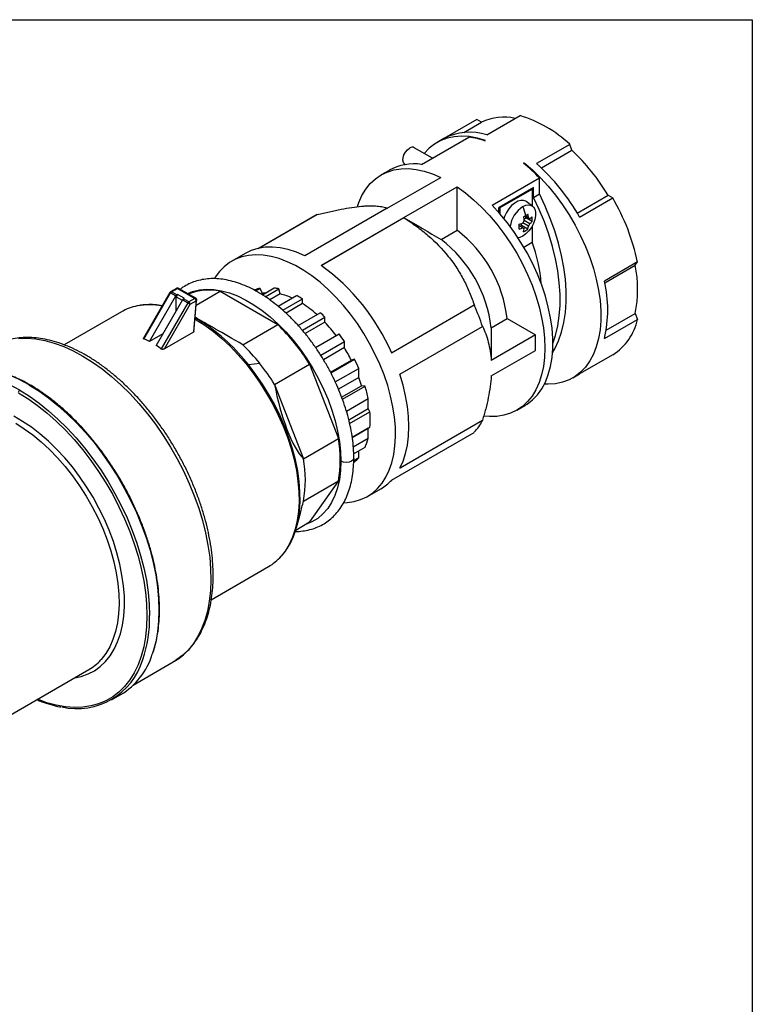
# Model space of a CAD drawing. Header units: inches. Extents: x 0 to 44, y 0 to 34.
# Tile 7 of 7: x 36.3 to 44, y 23.7 to 34. Entities that reach past the tile are written whole.
import ezdxf

# ---------------------------------------------------------------- set-up
doc = ezdxf.new("R2010")
doc.units = ezdxf.units.IN
doc.header["$LTSCALE"] = 4
doc.header["$MEASUREMENT"] = 0
doc.linetypes.add('SLD-Solid', pattern=[0])
doc.layers.add('SLD-DEFPOINTS', color=7, linetype='Continuous')

# ---------------------------------------------------------------- blocks, each defined once
blk = doc.blocks.new('Block2')
at = {"color": 7, "linetype": 'SLD-Solid', "lineweight": 18}
for p, q in [((44, 34), (0, 34)), ((44, 0), (44, 34))]:
    blk.add_line(p, q, dxfattribs=at)

msp = doc.modelspace()

# ---------------------------------------------------------------- linework, layer by layer
at = {"color": 7, "linetype": 'SLD-Solid'}
for p, q in [((0, 34), (44, 34)), ((44, 34), (44, 0))]:
    msp.add_line(p, q, dxfattribs=at)
for p, q in [((41.229, 32.799), (41.575, 32.999)), ((41.125, 32.959), (40.78, 32.759)), ((40.988, 32.823), (41.173, 32.931)), ((41.173, 32.931), (41.125, 32.959)), ((40.547, 32.49), (41.041, 32.775)), ((40.78, 32.759), (40.708, 32.718)), ((41.208, 32.736), (41.215, 32.74)), ((42.094, 32.699), (41.748, 32.5)), ((42.117, 32.638), (42.094, 32.699)), ((40.66, 32.555), (40.471, 32.664)), ((41.798, 32.454), (42.117, 32.638)), ((40.372, 32.494), (40.381, 32.489)), ((41.611, 32.503), (41.618, 32.507)), ((41.618, 32.498), (41.618, 32.507)), ((40.207, 32.428), (40.123, 32.38)), ((40.189, 32.034), (40.746, 32.355)), ((41.284, 32.064), (41.778, 32.349)), ((41.778, 32.183), (41.778, 32.349)), ((40.361, 31.935), (40.918, 32.256)), ((40.918, 31.803), (40.918, 32.256)), ((41.716, 32.25), (41.354, 32.041)), ((41.368, 32.039), (41.702, 32.232)), ((41.694, 32.237), (41.702, 32.232)), ((41.702, 32.232), (41.702, 32.057)), ((41.716, 32.146), (41.716, 32.25)), ((41.716, 32.146), (41.778, 32.183)), ((42.173, 31.982), (42.495, 32.168)), ((42.495, 32.168), (42.543, 32.141)), ((41.704, 32.056), (41.639, 32.103)), ((42.197, 31.941), (42.543, 32.141)), ((38.839, 31.614), (39.453, 31.968)), ((39.458, 31.966), (38.852, 31.616)), ((40.189, 32.034), (39.327, 31.536)), ((40.193, 32.032), (40.189, 32.034)), ((41.354, 31.989), (41.354, 32.041)), ((41.368, 32.039), (41.359, 32.044)), ((41.368, 31.973), (41.368, 32.039)), ((39.499, 31.437), (40.361, 31.935)), ((40.362, 31.934), (39.5, 31.436)), ((40.361, 31.935), (40.365, 31.933)), ((41.59, 31.852), (41.59, 31.874)), ((41.663, 31.845), (41.604, 31.879)), ((41.617, 31.92), (41.636, 31.931)), ((41.678, 31.871), (41.619, 31.905)), ((41.663, 31.931), (41.626, 31.952)), ((41.678, 31.922), (41.626, 31.952)), ((41.702, 31.893), (41.636, 31.931)), ((40.751, 31.707), (40.918, 31.803)), ((41.604, 31.828), (41.567, 31.849)), ((41.656, 31.814), (41.59, 31.852)), ((41.702, 31.848), (41.702, 31.679)), ((41.614, 31.628), (41.702, 31.679)), ((38.704, 31.561), (38.564, 31.48)), ((42.802, 31.472), (42.457, 31.272)), ((42.778, 31.439), (42.802, 31.472)), ((42.46, 31.255), (42.778, 31.439)), ((37.918, 31.154), (37.643, 30.677)), ((37.648, 30.668), (37.926, 31.15)), ((37.988, 31.197), (37.926, 31.161)), ((37.926, 31.15), (37.981, 31.118)), ((37.935, 31.16), (37.998, 31.196)), ((37.991, 31.128), (37.935, 31.16)), ((37.998, 31.196), (38.179, 31.092)), ((38.189, 31.093), (38.008, 31.197)), ((38.194, 31.022), (38.443, 31.166)), ((38.443, 31.166), (39.045, 30.818)), ((38.805, 31.182), (38.799, 31.178)), ((38.814, 31.17), (38.86, 31.197)), ((38.884, 31.144), (38.86, 31.197)), ((38.884, 31.144), (38.871, 31.137)), ((38.884, 31.129), (39.008, 31.201)), ((38.915, 31.11), (39.057, 31.192)), ((39.069, 31.139), (38.962, 31.077)), ((39.069, 31.139), (39.057, 31.192)), ((37.706, 30.642), (37.981, 31.118)), ((38.051, 31.078), (37.776, 30.602)), ((38.107, 31.046), (37.829, 30.564)), ((37.861, 30.565), (38.13, 31.032)), ((37.985, 30.964), (37.985, 31.109)), ((37.985, 31.109), (38.048, 31.073)), ((37.999, 31.133), (37.991, 31.128)), ((38.069, 31.093), (37.999, 31.133)), ((38.051, 31.078), (38.107, 31.046)), ((38.061, 31.088), (38.069, 31.093)), ((38.116, 31.056), (38.061, 31.088)), ((38.179, 31.092), (38.116, 31.056)), ((38.13, 31.032), (38.193, 31.068)), ((38.193, 31.068), (38.164, 30.74)), ((38.17, 30.748), (38.198, 31.074)), ((39.049, 31.01), (39.242, 31.122)), ((39.098, 30.968), (39.304, 31.086)), ((39.304, 31.038), (39.131, 30.938)), ((39.304, 31.038), (39.304, 31.086)), ((37.414, 30.952), (36.815, 30.607)), ((39.258, 30.81), (39.489, 30.943)), ((41.097, 31.02), (40.234, 30.522)), ((42.475, 30.76), (42.778, 30.935)), ((42.778, 30.935), (42.802, 30.873)), ((39.302, 30.759), (39.537, 30.895)), ((39.537, 30.844), (39.331, 30.724)), ((39.537, 30.844), (39.537, 30.895)), ((41.273, 30.785), (41.44, 30.882)), ((41.44, 30.882), (41.737, 30.711)), ((42.457, 30.673), (42.802, 30.873)), ((38.164, 30.74), (37.861, 30.565)), ((38.68, 30.608), (39.045, 30.818)), ((40.32, 30.3), (41.183, 30.798)), ((37.846, 30.722), (37.706, 30.642)), ((39.44, 30.579), (39.685, 30.721)), ((39.493, 30.499), (39.741, 30.642)), ((39.741, 30.578), (39.741, 30.642)), ((41.737, 30.711), (41.275, 30.444)), ((41.737, 30.55), (41.737, 30.711)), ((39.741, 30.578), (39.522, 30.452)), ((41.275, 30.283), (41.737, 30.55)), ((38.738, 30.401), (38.691, 30.457)), ((38.738, 30.401), (38.856, 30.415)), ((39.596, 30.321), (39.814, 30.446)), ((39.599, 30.315), (39.846, 30.458)), ((39.846, 30.458), (39.814, 30.446)), ((42.543, 30.504), (42.197, 30.304)), ((38.786, 30.339), (38.738, 30.401)), ((39.012, 30.195), (39.377, 30.405)), ((39.377, 30.405), (39.678, 29.63)), ((39.646, 30.22), (39.891, 30.361)), ((39.891, 30.266), (39.891, 30.361)), ((39.891, 30.266), (39.68, 30.144)), ((42.125, 30.263), (42.197, 30.304)), ((36.336, 30.108), (36.429, 30.051)), ((39.012, 30.195), (39.313, 29.419)), ((39.712, 30.062), (39.918, 30.181)), ((39.72, 30.04), (39.957, 30.177)), ((39.957, 30.177), (39.918, 30.181)), ((39.761, 29.916), (39.988, 30.048)), ((39.988, 29.942), (39.988, 30.048)), ((39.786, 29.825), (39.988, 29.942)), ((39.795, 29.787), (40.007, 29.909)), ((40.007, 29.909), (39.988, 29.942)), ((41.541, 29.925), (41.624, 29.974)), ((41.183, 29.817), (40.32, 29.319)), ((40.323, 29.324), (41.183, 29.82)), ((39.823, 29.642), (40.007, 29.748)), ((39.988, 29.737), (39.823, 29.642)), ((39.988, 29.737), (40.007, 29.748)), ((39.988, 29.632), (39.988, 29.737)), ((39.313, 29.419), (39.678, 29.63)), ((39.834, 29.543), (39.988, 29.632)), ((40.234, 29.196), (41.097, 29.694)), ((39.837, 29.47), (39.957, 29.539)), ((39.891, 29.431), (39.891, 29.501)), ((39.838, 29.4), (39.891, 29.431)), ((39.837, 29.38), (39.846, 29.386)), ((39.313, 28.976), (39.678, 29.187)), ((39.678, 29.187), (39.377, 28.759)), ((39.982, 29.025), (40.121, 29.106)), ((39.24, 28.7), (39.281, 28.85)), ((39.232, 28.675), (39.377, 28.759)), ((38.35, 27.947), (38.949, 28.293)), ((37.534, 27.056), (37.954, 27.298)), ((35.921, 26.554), (37.072, 27.218)), ((37.309, 26.903), (37.407, 26.959))]:
    msp.add_line(p, q)
at = {"flags": 128}
for points in [[(41.215, 32.74), (41.129, 32.765), (41.045, 32.78), (40.965, 32.784), (40.888, 32.779), (40.815, 32.763), (40.746, 32.738), (40.683, 32.703), (40.626, 32.658), (40.575, 32.604), (40.575, 32.604)], [(40.372, 32.494), (40.37, 32.495), (40.358, 32.51), (40.352, 32.533), (40.354, 32.56), (40.363, 32.59), (40.379, 32.618), (40.399, 32.642), (40.421, 32.66)], [(41.618, 32.507), (41.704, 32.433), (41.788, 32.351), (41.868, 32.263), (41.945, 32.168), (42.018, 32.068), (42.087, 31.964), (42.15, 31.856), (42.207, 31.745), (42.258, 31.632), (42.303, 31.519), (42.341, 31.404), (42.371, 31.291), (42.394, 31.179), (42.41, 31.07), (42.418, 30.963), (42.418, 30.861), (42.41, 30.764), (42.394, 30.672), (42.371, 30.587), (42.341, 30.509), (42.303, 30.439), (42.258, 30.376), (42.207, 30.323), (42.15, 30.278), (42.087, 30.243), (42.018, 30.217), (41.945, 30.202), (41.868, 30.196), (41.829, 30.197)], [(39.876, 32.052), (39.89, 32.093), (39.924, 32.167), (39.964, 32.233), (40.011, 32.291), (40.065, 32.34), (40.124, 32.38), (40.188, 32.411), (40.258, 32.433), (40.332, 32.444), (40.409, 32.446), (40.49, 32.438), (40.574, 32.42), (40.659, 32.392), (40.746, 32.355)], [(40.918, 32.256), (41.005, 32.193), (41.09, 32.122), (41.174, 32.043), (41.255, 31.958), (41.332, 31.867), (41.406, 31.77), (41.476, 31.668), (41.54, 31.563), (41.599, 31.454), (41.653, 31.343), (41.7, 31.231), (41.74, 31.118), (41.774, 31.005), (41.8, 30.894), (41.819, 30.784), (41.83, 30.677), (41.834, 30.574), (41.83, 30.475), (41.819, 30.382), (41.8, 30.294), (41.774, 30.213), (41.74, 30.139), (41.7, 30.073), (41.653, 30.015), (41.599, 29.965), (41.54, 29.925), (41.476, 29.894), (41.406, 29.873), (41.332, 29.861), (41.255, 29.859), (41.198, 29.864)], [(41.914, 30.524), (41.938, 30.566), (41.977, 30.65), (42.008, 30.741), (42.032, 30.84), (42.048, 30.945), (42.056, 31.055), (42.056, 31.171), (42.048, 31.291), (42.032, 31.414), (42.008, 31.54), (41.977, 31.668), (41.938, 31.797), (41.891, 31.927), (41.838, 32.055), (41.778, 32.183)], [(41.624, 29.974), (41.648, 29.988), (41.705, 30.033), (41.757, 30.086), (41.801, 30.149), (41.839, 30.219), (41.87, 30.297), (41.893, 30.383), (41.909, 30.474), (41.917, 30.572), (41.917, 30.674), (41.909, 30.781), (41.893, 30.89), (41.87, 31.002), (41.839, 31.116), (41.801, 31.23), (41.757, 31.345), (41.705, 31.458), (41.648, 31.569), (41.584, 31.677), (41.516, 31.781), (41.443, 31.881), (41.365, 31.976), (41.284, 32.064)], [(41.639, 32.103), (41.636, 32.105), (41.611, 32.115), (41.582, 32.115), (41.551, 32.105), (41.519, 32.087), (41.487, 32.06), (41.458, 32.026), (41.434, 31.988), (41.414, 31.947), (41.407, 31.926)], [(41.604, 32.05), (41.636, 32.064), (41.666, 32.068), (41.693, 32.062), (41.714, 32.047), (41.729, 32.023), (41.737, 31.991), (41.737, 31.954), (41.729, 31.914), (41.714, 31.872), (41.693, 31.832), (41.666, 31.796), (41.636, 31.765), (41.604, 31.742)], [(41.918, 30.623), (41.945, 30.705), (41.969, 30.804), (41.985, 30.909), (41.993, 31.019), (41.993, 31.135), (41.985, 31.255), (41.969, 31.378), (41.945, 31.504), (41.914, 31.632), (41.875, 31.761), (41.829, 31.89), (41.776, 32.019), (41.716, 32.146)], [(41.678, 31.922), (41.676, 31.923), (41.675, 31.924), (41.673, 31.925), (41.671, 31.926), (41.669, 31.928), (41.667, 31.929), (41.665, 31.93), (41.663, 31.931)], [(41.604, 31.828), (41.606, 31.827), (41.608, 31.826), (41.609, 31.825), (41.611, 31.824), (41.613, 31.822), (41.615, 31.821), (41.617, 31.82), (41.619, 31.819)], [(41.604, 31.742), (41.573, 31.729), (41.554, 31.725)], [(39.735, 28.959), (39.768, 28.961), (39.841, 28.971), (39.91, 28.992), (39.974, 29.021), (40.033, 29.06), (40.086, 29.107), (40.134, 29.163), (40.175, 29.227), (40.209, 29.299), (40.236, 29.377), (40.256, 29.462), (40.269, 29.553), (40.275, 29.649), (40.273, 29.75), (40.264, 29.854), (40.247, 29.962), (40.223, 30.071), (40.193, 30.182), (40.155, 30.293), (40.111, 30.404), (40.06, 30.514), (40.004, 30.622), (39.942, 30.727), (39.876, 30.829), (39.805, 30.927), (39.73, 31.019), (39.651, 31.106), (39.57, 31.186), (39.487, 31.26), (39.402, 31.326), (39.316, 31.384), (39.23, 31.434), (39.144, 31.475), (39.059, 31.507), (38.976, 31.53), (38.894, 31.543), (38.816, 31.547), (38.741, 31.541), (38.67, 31.525), (38.603, 31.5), (38.542, 31.466), (38.486, 31.423), (38.435, 31.372), (38.391, 31.312), (38.384, 31.301)], [(39.327, 31.536), (39.24, 31.573), (39.154, 31.601), (39.07, 31.619), (38.989, 31.627), (38.912, 31.625), (38.838, 31.613), (38.768, 31.592), (38.704, 31.561)], [(37.918, 31.154), (37.919, 31.154), (37.92, 31.153), (37.921, 31.153), (37.923, 31.151), (37.926, 31.15)], [(38.102, 31.143), (38.156, 31.164), (38.226, 31.18), (38.3, 31.187), (38.377, 31.184), (38.458, 31.171), (38.541, 31.149), (38.625, 31.117), (38.711, 31.075), (38.796, 31.025), (38.881, 30.966), (38.966, 30.899), (39.048, 30.824), (39.128, 30.743), (39.205, 30.655), (39.278, 30.561), (39.347, 30.463), (39.411, 30.36), (39.47, 30.254), (39.523, 30.146), (39.57, 30.036), (39.61, 29.926), (39.644, 29.815), (39.67, 29.706), (39.689, 29.599), (39.701, 29.494), (39.704, 29.393)], [(38.107, 31.046), (38.11, 31.044), (38.113, 31.042), (38.116, 31.04), (38.119, 31.038), (38.123, 31.036), (38.126, 31.035), (38.128, 31.033), (38.13, 31.032)], [(38.181, 30.877), (38.193, 30.87), (38.283, 30.812), (38.373, 30.746), (38.461, 30.673), (38.547, 30.592), (38.631, 30.504), (38.712, 30.411), (38.789, 30.312), (38.861, 30.208), (38.929, 30.1), (38.992, 29.989), (39.049, 29.875), (39.101, 29.759), (39.146, 29.643), (39.184, 29.526), (39.215, 29.41), (39.239, 29.296), (39.256, 29.184), (39.265, 29.074), (39.267, 28.969), (39.261, 28.868), (39.248, 28.773), (39.228, 28.683), (39.2, 28.6), (39.165, 28.524), (39.123, 28.455), (39.081, 28.401)], [(36.336, 30.674), (36.426, 30.677), (36.518, 30.67), (36.613, 30.653), (36.711, 30.626), (36.81, 30.59), (36.91, 30.545), (37.011, 30.49), (37.111, 30.427), (37.211, 30.356), (37.31, 30.277), (37.407, 30.19), (37.502, 30.096), (37.594, 29.995), (37.683, 29.889), (37.768, 29.778), (37.849, 29.661), (37.925, 29.541), (37.996, 29.417), (38.061, 29.291), (38.12, 29.162), (38.173, 29.033), (38.219, 28.903), (38.259, 28.773), (38.291, 28.644), (38.316, 28.517), (38.334, 28.392), (38.344, 28.27), (38.347, 28.152), (38.342, 28.039), (38.33, 27.931), (38.31, 27.828), (38.283, 27.731), (38.249, 27.642), (38.208, 27.56), (38.16, 27.485), (38.105, 27.419), (38.044, 27.361), (37.978, 27.312), (37.954, 27.298)], [(39.154, 28.499), (39.173, 28.532), (39.208, 28.606), (39.236, 28.688), (39.257, 28.777), (39.271, 28.871), (39.278, 28.97), (39.277, 29.074), (39.268, 29.182), (39.253, 29.293), (39.23, 29.406), (39.199, 29.521), (39.162, 29.636), (39.119, 29.752), (39.069, 29.867), (39.013, 29.98), (38.952, 30.09), (38.885, 30.198), (38.813, 30.302), (38.786, 30.339)], [(40.32, 29.319), (40.354, 29.393), (40.38, 29.474), (40.399, 29.562), (40.411, 29.656), (40.415, 29.755), (40.411, 29.858), (40.399, 29.965), (40.38, 30.075), (40.354, 30.187), (40.32, 30.3)], [(36.35, 30.133), (36.451, 30.07), (36.552, 29.998), (36.652, 29.919), (36.75, 29.832), (36.846, 29.738), (36.939, 29.637), (37.028, 29.531), (37.114, 29.419), (37.196, 29.302), (37.273, 29.181), (37.345, 29.057), (37.411, 28.93), (37.471, 28.801), (37.525, 28.67), (37.573, 28.539), (37.613, 28.409), (37.647, 28.279), (37.673, 28.15), (37.692, 28.024), (37.703, 27.901), (37.707, 27.782)], [(36.447, 30.189), (36.549, 30.126), (36.65, 30.054), (36.749, 29.975), (36.847, 29.888), (36.943, 29.794), (37.036, 29.694), (37.126, 29.587), (37.212, 29.475), (37.293, 29.358), (37.37, 29.238), (37.442, 29.113), (37.508, 28.986), (37.569, 28.857), (37.623, 28.727), (37.67, 28.596), (37.711, 28.465), (37.744, 28.335), (37.77, 28.206), (37.789, 28.08), (37.801, 27.957), (37.804, 27.838), (37.801, 27.723), (37.789, 27.613), (37.77, 27.509), (37.744, 27.411), (37.733, 27.378)], [(36.429, 30.051), (36.436, 30.046), (36.536, 29.976), (36.635, 29.897), (36.732, 29.811), (36.827, 29.718), (36.919, 29.618), (37.008, 29.513), (37.093, 29.402), (37.173, 29.287), (37.25, 29.167), (37.321, 29.044), (37.386, 28.918), (37.446, 28.79), (37.499, 28.661), (37.546, 28.532), (37.586, 28.402), (37.62, 28.274), (37.646, 28.146), (37.664, 28.022), (37.668, 27.992)], [(36.925, 27.134), (36.993, 27.148), (37.064, 27.173), (37.13, 27.207), (37.191, 27.25), (37.246, 27.302), (37.295, 27.363), (37.337, 27.431), (37.373, 27.508), (37.401, 27.591), (37.423, 27.681), (37.437, 27.777), (37.443, 27.878), (37.443, 27.983), (37.434, 28.093), (37.418, 28.205), (37.395, 28.32), (37.365, 28.437), (37.328, 28.554), (37.284, 28.672), (37.234, 28.788), (37.178, 28.903), (37.116, 29.016), (37.048, 29.126), (36.976, 29.232), (36.9, 29.333), (36.82, 29.429), (36.736, 29.519), (36.65, 29.603), (36.562, 29.679), (36.472, 29.748), (36.381, 29.809), (36.29, 29.862)], [(36.308, 29.789), (36.398, 29.732), (36.487, 29.668), (36.575, 29.595), (36.662, 29.516), (36.745, 29.429), (36.826, 29.337), (36.903, 29.239), (36.976, 29.136), (37.044, 29.029), (37.108, 28.918), (37.165, 28.805), (37.217, 28.69), (37.263, 28.574), (37.301, 28.458), (37.333, 28.342), (37.358, 28.228), (37.376, 28.116), (37.386, 28.007), (37.388, 27.902), (37.383, 27.801), (37.371, 27.705), (37.351, 27.615), (37.324, 27.531), (37.29, 27.455), (37.249, 27.386), (37.202, 27.325), (37.196, 27.319)], [(39.704, 29.393), (39.701, 29.295), (39.689, 29.202), (39.669, 29.115), (39.642, 29.035), (39.607, 28.963), (39.566, 28.899), (39.517, 28.843), (39.462, 28.796), (39.401, 28.759), (39.335, 28.732), (39.326, 28.729)], [(39.839, 29.425), (39.839, 29.425), (39.833, 29.408), (39.816, 29.393), (39.79, 29.383), (39.76, 29.38), (39.73, 29.383), (39.704, 29.393)], [(37.668, 27.992), (37.675, 27.9), (37.679, 27.782)], [(37.679, 27.782), (37.675, 27.668), (37.664, 27.559), (37.646, 27.456), (37.62, 27.359), (37.586, 27.269), (37.546, 27.186), (37.499, 27.11), (37.446, 27.043), (37.386, 26.984), (37.321, 26.934), (37.25, 26.893), (37.173, 26.861), (37.093, 26.839), (37.008, 26.826), (36.919, 26.823), (36.827, 26.83), (36.732, 26.847), (36.635, 26.873), (36.536, 26.908), (36.535, 26.908)]]:
    msp.add_lwpolyline(points, dxfattribs=at)
for centre, radius, start, end in [((41.189, 31.732), 1.325, 46.937, 73.0684), ((41.407, 32.434), 0.549, 77.6169, 115.1811), ((41.052, 32.243), 0.584, 72.3916, 117.8274), ((40.938, 31.955), 0.827, 70.9391, 82.8416), ((40.45, 32.622), 0.0473, 64.1677, 127.1428), ((40.627, 31.053), 2.175, 30.82, 46.7691), ((40.468, 31.954), 0.542, 81.6966, 118.8358), ((40.397, 31.018), 1.918, 43.9394, 50.7277), ((40.232, 30.821), 2.262, 29.6752, 47.9139), ((40.59, 30.998), 2.262, 12.0868, 30.3245), ((41.761, 31.805), 0.291, 122.5796, 172.8356), ((41.13, 31.842), 0.518, 12.8069, 23.6114), ((41.17, 32.763), 0.93, 298.3487, 299.9725), ((41.253, 32.62), 0.765, 299.9656, 301.8147), ((41.241, 31.877), 0.426, 7.3052, 12.6193), ((41.439, 32.272), 0.426, 287.3785, 292.6923), ((40.722, 31.84), 0.845, 358.2697, 1.7303), ((41.258, 32.096), 0.409, 327.8676, 332.1324), ((41.197, 31.851), 0.426, 7.3052, 12.6193), ((41.317, 32.062), 0.409, 327.8676, 332.1324), ((41.541, 32.096), 0.221, 308.3135, 316.5331), ((41.541, 32.045), 0.221, 308.3135, 316.5331), ((41.475, 31.918), 0.228, 353.5656, 6.4344), ((40.075, 30.716), 1.376, 6.9106, 52.1926), ((41.439, 32.221), 0.426, 287.3785, 292.6923), ((41.4, 31.851), 0.221, 343.465, 351.684), ((41.521, 31.997), 0.228, 293.5625, 306.4321), ((41.444, 31.877), 0.221, 343.465, 351.684), ((39.908, 30.62), 1.376, 6.9106, 52.1926), ((40.268, 31.138), 1.532, 3.9046, 20.6985), ((38.21, 29.647), 2.205, 23.3545, 54.2347), ((41.531, 31.187), 1.272, 348.5757, 11.4243), ((41.166, 30.973), 1.325, 346.9364, 13.0636), ((37.935, 31.144), 0.0197, 119.9973, 150), ((37.93, 31.152), 0.0099, 54.3824, 114.3071), ((37.951, 31.136), 0.0284, 121.9547, 151.1444), ((37.998, 31.18), 0.0197, 60.0027, 119.9973), ((37.992, 31.188), 0.0099, 54.3824, 114.3071), ((38.004, 31.188), 0.00979, 65.3276, 125.9828), ((38.324, 30.629), 0.55, 77.4788, 112.7403), ((38.933, 30.834), 0.37, 101.339, 110.2167), ((38.958, 30.773), 0.378, 95.9523, 101.3585), ((38.933, 30.639), 0.566, 77.3116, 82.3264), ((38.92, 30.488), 0.667, 65.4494, 77.0351), ((38.006, 31.104), 0.0284, 121.9547, 151.1444), ((38.016, 31.107), 0.0303, 122.6055, 177.3945), ((38.076, 31.064), 0.0284, 121.9547, 151.1444), ((38.131, 31.032), 0.0284, 121.9547, 151.1444), ((38.1, 31.03), 0.0303, 2.6055, 57.3945), ((38.185, 31.084), 0.00979, 65.3276, 125.9828), ((38.163, 31.066), 0.0303, 2.6055, 57.3945), ((38.179, 31.076), 0.0197, 0, 60.0027), ((38.19, 31.076), 0.0084, 287.6037, 348.5539), ((38.179, 31.076), 0.0197, 355.0577, 0), ((38.782, 30.253), 0.983, 57.9419, 62.0635), ((38.695, 30.077), 1.137, 48.0935, 57.6657), ((37.677, 30.494), 0.529, 100.7831, 119.8712), ((37.7, 30.352), 0.673, 78.3957, 100.4643), ((37.715, 30.317), 0.71, 79.9498, 93.0853), ((38.487, 29.866), 1.471, 44.3985, 47.0526), ((39.009, 30.082), 2.289, 18.2265, 24.1849), ((37.23, 29.249), 1.896, 39.5776, 59.8363), ((38.407, 29.772), 1.557, 36.7444, 43.4833), ((42.232, 30.998), 0.584, 302.1845, 347.6142), ((37.537, 29.267), 2.164, 31.7579, 45.8312), ((38.262, 29.672), 1.768, 33.2667, 36.3961), ((37.262, 29.137), 2.043, 38.7113, 46.0316), ((38.292, 29.686), 1.701, 26.533, 31.6066), ((37.084, 28.993), 2.271, 31.9317, 38.7524), ((38.269, 29.671), 1.763, 23.0717, 26.5359), ((35.739, 29.004), 1.381, 59.1126, 78.6928), ((35.641, 28.948), 1.381, 59.1126, 78.6928), ((38.475, 29.761), 1.503, 16.2488, 19.6251), ((36.366, 30.107), 0.0303, 122.6055, 177.3945), ((36.453, 30.181), 0.00934, 61.8357, 127.4707), ((38.567, 29.771), 1.448, 11.0068, 16.2838), ((39.028, 29.829), 0.983, 355.3087, 4.6913), ((40.676, 30.082), 0.572, 317.3824, 332.4162), ((38.433, 29.408), 1.265, 349.9189, 10.0811), ((39.422, 29.771), 0.583, 336.5196, 346.2015), ((38.068, 29.198), 1.265, 349.9189, 10.0811), ((39.604, 29.67), 0.374, 310.3916, 320.1357), ((39.88, 29.524), 0.483, 300.0473, 317.3134), ((38.683, 28.751), 0.529, 300.1467, 318.6529), ((36.342, 27.758), 1.365, 341.4323, 1.014), ((37.019, 27.598), 0.748, 301.2793, 342.8771), ((36.949, 27.527), 0.716, 257.0759, 343.4415), ((36.81, 27.67), 0.522, 300.0727, 317.6761)]:
    msp.add_arc(centre, radius, start, end)
for centre, major_axis, ratio, start_param, end_param in [((41.52, 31.889), (0.034, 0.277), 0.402345, 4.911148, 4.969258), ((41.568, 31.973), (0.223, 0.168), 0.402399, 4.45551, 4.513568), ((38.844, 30.513), (0.771, -0.445), 0.000067, 1.785421, 2.601143), ((36.656, 28.742), (1.086, 1.88), 0.577335, 0.032097, 0.083471), ((36.656, 28.742), (1.086, 1.88), 0.577335, 6.199796, 6.251169), ((39.225, 30.039), (-0.168, 0.656), 0.259301, 1.265788, 2.738167), ((39.225, 29.532), (0.151, 1.086), 0.171255, 4.058297, 4.199356)]:
    msp.add_ellipse(centre, major_axis=major_axis, ratio=ratio, start_param=start_param, end_param=end_param)
for points, knots in [([(39.458, 31.966), (39.501, 31.977), (39.543, 31.987), (39.606, 32.001), (39.627, 32.006), (39.667, 32.014), (39.687, 32.018), (39.784, 32.037), (39.856, 32.048), (39.935, 32.055), (39.95, 32.056), (39.98, 32.058), (39.994, 32.058), (40.035, 32.059), (40.059, 32.058), (40.104, 32.054), (40.124, 32.051), (40.152, 32.045), (40.161, 32.042), (40.177, 32.037), (40.185, 32.035), (40.193, 32.032)], [0, 0, 0, 0, 0.125, 0.125, 0.1875, 0.1875, 0.25, 0.25, 0.5, 0.5, 0.5625, 0.5625, 0.625, 0.625, 0.75, 0.75, 0.875, 0.875, 0.9375, 0.9375, 1, 1, 1, 1]), ([(40.365, 31.933), (40.408, 31.905), (40.45, 31.876), (40.513, 31.83), (40.533, 31.814), (40.574, 31.782), (40.594, 31.765), (40.691, 31.682), (40.762, 31.61), (40.841, 31.511), (40.857, 31.491), (40.886, 31.45), (40.9, 31.429), (40.941, 31.367), (40.965, 31.325), (41.01, 31.239), (41.03, 31.196), (41.058, 31.13), (41.066, 31.108), (41.083, 31.063), (41.091, 31.041), (41.098, 31.019)], [0, 0, 0, 0, 0.125, 0.125, 0.1875, 0.1875, 0.25, 0.25, 0.5, 0.5, 0.5625, 0.5625, 0.625, 0.625, 0.75, 0.75, 0.875, 0.875, 0.9375, 0.9375, 1, 1, 1, 1]), ([(39.839, 29.425), (39.839, 29.427), (39.84, 29.46), (39.836, 29.529), (39.826, 29.631), (39.808, 29.736), (39.784, 29.842), (39.753, 29.949), (39.716, 30.056), (39.673, 30.162), (39.625, 30.267), (39.571, 30.37), (39.512, 30.471), (39.449, 30.569), (39.381, 30.663), (39.31, 30.752), (39.235, 30.836), (39.157, 30.915), (39.077, 30.988), (38.995, 31.054), (38.912, 31.113), (38.827, 31.165), (38.742, 31.209), (38.657, 31.244), (38.573, 31.271), (38.49, 31.29), (38.409, 31.299), (38.33, 31.299), (38.255, 31.289), (38.183, 31.271), (38.117, 31.244), (38.064, 31.216), (38.036, 31.194), (38.027, 31.186)], [0, 0, 0, 0, 0.00177, 0.035873, 0.069965, 0.104032, 0.138067, 0.172069, 0.206042, 0.23999, 0.27392, 0.307839, 0.341753, 0.375671, 0.409598, 0.44354, 0.477506, 0.511503, 0.545538, 0.579616, 0.613742, 0.647913, 0.682124, 0.716354, 0.750558, 0.784674, 0.818623, 0.852314, 0.885671, 0.918659, 0.951307, 0.983715, 1, 1, 1, 1]), ([(37.67, 31.026), (37.66, 31.025), (37.631, 31.025), (37.604, 31.019), (37.587, 31.015)], [0, 0, 0, 0, 0.338463, 1, 1, 1, 1]), ([(38.17, 30.748), (38.17, 30.747), (38.169, 30.744), (38.166, 30.741), (38.164, 30.74)], [0, 0, 0, 0, 0.468738, 1, 1, 1, 1]), ([(41.183, 30.801), (41.195, 30.775), (41.206, 30.749), (41.226, 30.693), (41.235, 30.665), (41.259, 30.575), (41.27, 30.512), (41.275, 30.444)], [0, 0, 0, 0, 0.25, 0.25, 0.5, 0.5, 1, 1, 1, 1]), ([(37.954, 27.299), (37.962, 27.303), (37.994, 27.32), (38.044, 27.359), (38.105, 27.413), (38.16, 27.476), (38.209, 27.546), (38.251, 27.622), (38.288, 27.706), (38.318, 27.796), (38.342, 27.891), (38.359, 27.992), (38.369, 28.098), (38.372, 28.208), (38.368, 28.321), (38.357, 28.438), (38.339, 28.557), (38.315, 28.678), (38.284, 28.8), (38.247, 28.923), (38.203, 29.045), (38.154, 29.168), (38.099, 29.289), (38.039, 29.408), (37.974, 29.525), (37.904, 29.64), (37.829, 29.75), (37.751, 29.857), (37.668, 29.96), (37.583, 30.057), (37.494, 30.149), (37.403, 30.235), (37.31, 30.314), (37.216, 30.387), (37.12, 30.453), (37.023, 30.511), (36.926, 30.561), (36.829, 30.603), (36.733, 30.637), (36.638, 30.662), (36.545, 30.678), (36.454, 30.685), (36.365, 30.683), (36.28, 30.672), (36.199, 30.652), (36.123, 30.625), (36.077, 30.6), (36.055, 30.588)], [0, 0, 0, 0, 0.007518, 0.029376, 0.051241, 0.073176, 0.095233, 0.117443, 0.139809, 0.162318, 0.184942, 0.207648, 0.230406, 0.253191, 0.275986, 0.298775, 0.321552, 0.344314, 0.367062, 0.389795, 0.412516, 0.435226, 0.457927, 0.480623, 0.503317, 0.52601, 0.548706, 0.571406, 0.594114, 0.616832, 0.639564, 0.662311, 0.685077, 0.707862, 0.730667, 0.753492, 0.776333, 0.799183, 0.822024, 0.844835, 0.867588, 0.89025, 0.912784, 0.935161, 0.957369, 0.979418, 1, 1, 1, 1]), ([(37.648, 30.668), (37.647, 30.669), (37.644, 30.67), (37.643, 30.672), (37.642, 30.674), (37.643, 30.676), (37.643, 30.678), (37.644, 30.678)], [0, 0, 0, 0, 0.219641, 0.444465, 0.659223, 0.887982, 1, 1, 1, 1]), ([(37.861, 30.565), (37.86, 30.565), (37.859, 30.564), (37.856, 30.563), (37.853, 30.562), (37.849, 30.561), (37.844, 30.56), (37.837, 30.56), (37.833, 30.562), (37.83, 30.563), (37.829, 30.563), (37.829, 30.564)], [0, 0, 0, 0, 0.085931, 0.169823, 0.252246, 0.382346, 0.506306, 0.751874, 0.877187, 0.939097, 1, 1, 1, 1]), ([(36.457, 30.189), (36.43, 30.205), (36.371, 30.238), (36.28, 30.28), (36.185, 30.316), (36.097, 30.343), (36.042, 30.354), (36.017, 30.359)], [0, 0, 0, 0, 0.182578, 0.397114, 0.611653, 0.826151, 1, 1, 1, 1]), ([(41.275, 30.283), (41.27, 30.21), (41.259, 30.134), (41.235, 30.018), (41.226, 29.978), (41.211, 29.919), (41.206, 29.899), (41.194, 29.86), (41.189, 29.84), (41.183, 29.82)], [0, 0, 0, 0, 0.5, 0.5, 0.75, 0.75, 0.875, 0.875, 1, 1, 1, 1]), ([(37.738, 27.385), (37.746, 27.407), (37.763, 27.458), (37.783, 27.545), (37.799, 27.645), (37.809, 27.75), (37.811, 27.859), (37.807, 27.972), (37.796, 28.088), (37.779, 28.207), (37.754, 28.327), (37.724, 28.449), (37.687, 28.572), (37.644, 28.696), (37.595, 28.818), (37.541, 28.94), (37.481, 29.061), (37.416, 29.179), (37.346, 29.294), (37.272, 29.406), (37.194, 29.514), (37.112, 29.618), (37.027, 29.717), (36.939, 29.811), (36.849, 29.899), (36.756, 29.98), (36.662, 30.055), (36.567, 30.122), (36.499, 30.167), (36.462, 30.187), (36.457, 30.189)], [0, 0, 0, 0, 0.0275644, 0.0647168, 0.1019001, 0.1391019, 0.1763128, 0.2135254, 0.2507349, 0.2879393, 0.3251376, 0.3623297, 0.399516, 0.4366971, 0.4738738, 0.5110472, 0.5482182, 0.585388, 0.6225576, 0.6597279, 0.6968998, 0.7340745, 0.7712531, 0.8084366, 0.8456261, 0.8828224, 0.9200265, 0.9572386, 0.9944589, 1, 1, 1, 1]), ([(39.225, 28.661), (39.226, 28.661), (39.254, 28.659), (39.305, 28.664), (39.379, 28.677), (39.448, 28.7), (39.513, 28.73), (39.573, 28.769), (39.627, 28.816), (39.676, 28.87), (39.719, 28.932), (39.755, 29), (39.786, 29.075), (39.81, 29.156), (39.827, 29.242), (39.837, 29.332), (39.838, 29.395), (39.839, 29.425)], [0, 0, 0, 0, 0.002663, 0.075113, 0.146789, 0.217679, 0.287921, 0.357787, 0.427576, 0.497571, 0.56807, 0.639255, 0.71117, 0.78374, 0.856816, 0.930227, 1, 1, 1, 1]), ([(39.086, 28.407), (39.092, 28.413), (39.115, 28.437), (39.136, 28.466), (39.15, 28.491), (39.151, 28.493)], [0, 0, 0, 0, 0.24136, 0.94112, 1, 1, 1, 1]), ([(36.528, 26.905), (36.546, 26.897), (36.595, 26.876), (36.675, 26.852), (36.742, 26.834), (36.777, 26.829), (36.781, 26.828)], [0, 0, 0, 0, 0.205128, 0.574905, 0.94455, 1, 1, 1, 1])]:
    msp.add_open_spline(points, degree=3, knots=knots)
for points in [[(39.453, 31.968), (39.455, 31.968), (39.456, 31.967), (39.458, 31.966)], [(40.365, 31.933), (40.494, 31.858), (40.622, 31.783), (40.751, 31.707)], [(41.098, 31.019), (41.098, 31.019), (41.097, 31.019), (41.097, 31.02)], [(41.183, 30.798), (41.183, 30.799), (41.183, 30.8), (41.183, 30.801)], [(41.273, 30.785), (41.274, 30.672), (41.274, 30.558), (41.275, 30.444)], [(41.183, 29.82), (41.183, 29.819), (41.183, 29.818), (41.183, 29.817)]]:
    msp.add_open_spline(points, degree=3)

# ---------------------------------------------------------------- block references
at = {"layer": 'SLD-DEFPOINTS'}
msp.add_blockref('Block2', (0, 0), dxfattribs=at)

doc.saveas('drawing.dxf')
